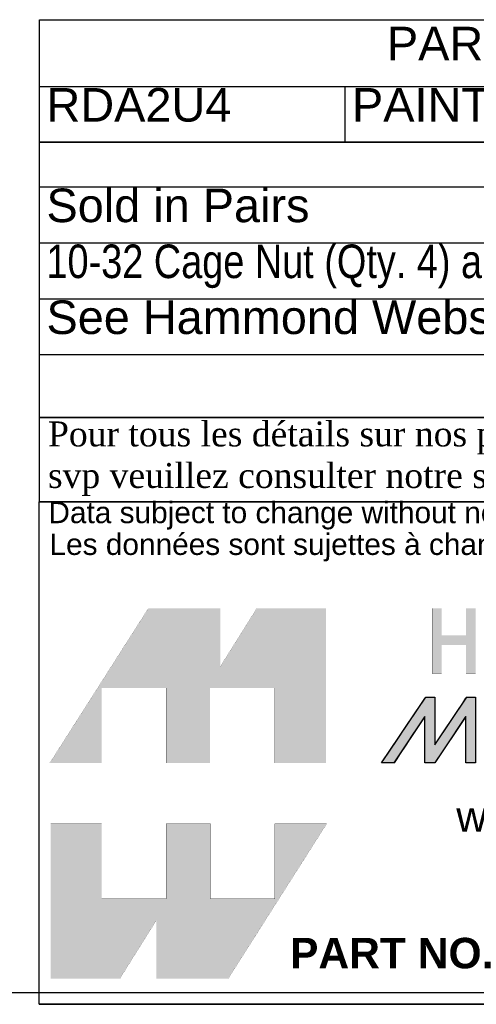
# Model space of a CAD drawing. Header units: inches. Extents: x 0 to 36.4, y -0.1 to 27.2.
# Tile 2 of 10: x 26.6 to 30.7, y -0.1 to 8.7. Entities that reach past the tile are written whole.
import ezdxf
from ezdxf.enums import TextEntityAlignment as Align

# ---------------------------------------------------------------- set-up
doc = ezdxf.new("R2010")
doc.units = ezdxf.units.IN
doc.header["$MEASUREMENT"] = 0
doc.layers.add('Default', color=7, linetype='Continuous')
doc.styles.add('SEACAD_Arial', font='arial.ttf')

# ---------------------------------------------------------------- blocks, each defined once
blk = doc.blocks.new('SE')
at = {"color": 7, "linetype": 'Continuous'}
for p, q in [((26.7643, 8.1001), (36.3064, 8.1001)), ((29.4964, 8.1001), (29.4964, 7.6001))]:
    blk.add_line(p, q, dxfattribs=at)
blk.add_lwpolyline([(26.7643, 7.6001), (26.7643, 8.6959), (36.3064, 8.6959), (36.3064, 7.6001), (26.7643, 7.6001)], dxfattribs=at)
at = {"color": 7, "linetype": 'Continuous', "style": 'SEACAD_Arial'}
for s, p in [('PART NUMBERS', (29.872, 8.6328)), ('RDA2U4', (26.8274, 8.0849)), ('PAINTED BLACK SMOOTH', (29.5595, 8.0849))]:
    blk.add_text(s, height=0.3, dxfattribs=at).set_placement(p, align=Align.TOP_LEFT)
blk = doc.blocks.new('SE1')
at = {"color": 7, "linetype": 'Continuous'}
for p, q in [((26.7643, 7.2017), (36.3474, 7.2017)), ((26.7643, 6.7017), (36.3474, 6.7017)), ((26.7643, 6.2017), (36.3474, 6.2017))]:
    blk.add_line(p, q, dxfattribs=at)
blk.add_lwpolyline([(26.7643, 5.7017), (26.7643, 7.6017), (36.3474, 7.6017), (36.3474, 5.7017), (26.7643, 5.7017)], dxfattribs=at)
at = {"color": 7, "linetype": 'Continuous', "style": 'SEACAD_Arial'}
for s, p in [('Sold in Pairs', (26.8273, 7.1864)), ('See Hammond Website for More Information', (26.8273, 6.1864))]:
    blk.add_text(s, height=0.3, dxfattribs=at).set_placement(p, align=Align.TOP_LEFT)
at = {"color": 7, "linetype": 'Continuous', "style": 'SEACAD_Arial', "width": 0.808}
blk.add_text('10-32 Cage Nut (Qty. 4) and 10-32 x 5/8 Screw (Qty 4.) Included', height=0.3, dxfattribs=at).set_placement((26.8273, 6.6864), align=Align.TOP_LEFT)
blk = doc.blocks.new('block_2')
at = {"layer": 'Default', "linetype": 'Continuous'}
blk.add_hatch(color=7, dxfattribs=at).paths.add_polyline_path([(-0.8327, 0.0667), (-0.8327, 0.0841), (-0.8327, 0.1076), (-0.8327, 0.1345), (-0.8327, 0.1621), (-0.8327, 0.1875), (-0.8327, 0.2079), (-0.8327, 0.2206), (-0.8328, 0.2234), (-0.8344, 0.2234), (-0.8377, 0.2234), (-0.8421, 0.2234), (-0.8471, 0.2234), (-0.8522, 0.2234), (-0.857, 0.2234), (-0.8609, 0.2234), (-0.8647, 0.2195), (-0.8786, 0.1989), (-0.901, 0.1657), (-0.9282, 0.1254), (-0.9562, 0.0838), (-0.9813, 0.0466), (-0.9996, 0.0194), (-1.0073, 0.008), (-1.0057, 0.0079), (-1.0009, 0.0079), (-0.9941, 0.0079), (-0.9863, 0.0079), (-0.9785, 0.0079), (-0.9719, 0.0079), (-0.9676, 0.0079), (-0.9662, 0.0083), (-0.9595, 0.0184), (-0.9459, 0.0389), (-0.9281, 0.0659), (-0.9086, 0.0953), (-0.8901, 0.1233), (-0.8753, 0.1456), (-0.8668, 0.1584), (-0.8657, 0.1579), (-0.8657, 0.1442), (-0.8657, 0.1213), (-0.8657, 0.0931), (-0.8657, 0.0637), (-0.8657, 0.037), (-0.8657, 0.0172), (-0.8657, 0.0081), (-0.8646, 0.0079), (-0.8609, 0.0079), (-0.8555, 0.0079), (-0.8492, 0.0079), (-0.8429, 0.0079), (-0.8375, 0.0079), (-0.8338, 0.0079), (-0.8326, 0.0081), (-0.8265, 0.0172), (-0.8132, 0.037), (-0.7954, 0.0637), (-0.7758, 0.0931), (-0.7569, 0.1213), (-0.7416, 0.1442), (-0.7324, 0.1579), (-0.731, 0.1584), (-0.731, 0.1456), (-0.731, 0.1233), (-0.731, 0.0953), (-0.731, 0.0659), (-0.731, 0.0389), (-0.731, 0.0184), (-0.731, 0.0083), (-0.7301, 0.0079), (-0.7266, 0.0079), (-0.7214, 0.0079), (-0.7152, 0.0079), (-0.709, 0.0079), (-0.7035, 0.0079), (-0.6998, 0.0079), (-0.6985, 0.008), (-0.6985, 0.0194), (-0.6985, 0.0466), (-0.6985, 0.0838), (-0.6985, 0.1254), (-0.6985, 0.1657), (-0.6985, 0.1989), (-0.6985, 0.2195), (-0.6987, 0.2234), (-0.701, 0.2234), (-0.7052, 0.2234), (-0.7105, 0.2234), (-0.7162, 0.2234), (-0.7215, 0.2234), (-0.7256, 0.2234), (-0.7277, 0.2234), (-0.7302, 0.2199), (-0.7408, 0.204), (-0.7574, 0.1793), (-0.7771, 0.1498), (-0.7973, 0.1196), (-0.8151, 0.093), (-0.8278, 0.0739)])
at = {"layer": 'Default', "color": 7, "linetype": 'Continuous'}
blk.add_lwpolyline([(-0.8327, 0.0667), (-0.8278, 0.0739), (-0.8151, 0.093), (-0.7973, 0.1196), (-0.7771, 0.1498), (-0.7574, 0.1793), (-0.7408, 0.204), (-0.7302, 0.2199), (-0.7277, 0.2234), (-0.7256, 0.2234), (-0.7215, 0.2234), (-0.7162, 0.2234), (-0.7105, 0.2234), (-0.7052, 0.2234), (-0.701, 0.2234), (-0.6987, 0.2234), (-0.6985, 0.2195), (-0.6985, 0.1989), (-0.6985, 0.1657), (-0.6985, 0.1254), (-0.6985, 0.0838), (-0.6985, 0.0466), (-0.6985, 0.0194), (-0.6985, 0.008), (-0.6998, 0.0079), (-0.7035, 0.0079), (-0.709, 0.0079), (-0.7152, 0.0079), (-0.7214, 0.0079), (-0.7266, 0.0079), (-0.7301, 0.0079), (-0.731, 0.0083), (-0.731, 0.0184), (-0.731, 0.0389), (-0.731, 0.0659), (-0.731, 0.0953), (-0.731, 0.1233), (-0.731, 0.1456), (-0.731, 0.1584), (-0.7324, 0.1579), (-0.7416, 0.1442), (-0.7569, 0.1213), (-0.7758, 0.0931), (-0.7954, 0.0637), (-0.8132, 0.037), (-0.8265, 0.0172), (-0.8326, 0.0081), (-0.8338, 0.0079), (-0.8375, 0.0079), (-0.8429, 0.0079), (-0.8492, 0.0079), (-0.8555, 0.0079), (-0.8609, 0.0079), (-0.8646, 0.0079), (-0.8657, 0.0081), (-0.8657, 0.0172), (-0.8657, 0.037), (-0.8657, 0.0637), (-0.8657, 0.0931), (-0.8657, 0.1213), (-0.8657, 0.1442), (-0.8657, 0.1579), (-0.8668, 0.1584), (-0.8753, 0.1456), (-0.8901, 0.1233), (-0.9086, 0.0953), (-0.9281, 0.0659), (-0.9459, 0.0389), (-0.9595, 0.0184), (-0.9662, 0.0083), (-0.9676, 0.0079), (-0.9719, 0.0079), (-0.9785, 0.0079), (-0.9863, 0.0079), (-0.9941, 0.0079), (-1.0009, 0.0079), (-1.0057, 0.0079), (-1.0073, 0.008), (-0.9996, 0.0194), (-0.9813, 0.0466), (-0.9562, 0.0838), (-0.9282, 0.1254), (-0.901, 0.1657), (-0.8786, 0.1989), (-0.8647, 0.2195), (-0.8609, 0.2234), (-0.857, 0.2234), (-0.8522, 0.2234), (-0.8471, 0.2234), (-0.8421, 0.2234), (-0.8377, 0.2234), (-0.8344, 0.2234), (-0.8328, 0.2234), (-0.8327, 0.2206), (-0.8327, 0.2079), (-0.8327, 0.1875), (-0.8327, 0.1621), (-0.8327, 0.1345), (-0.8327, 0.1076), (-0.8327, 0.0841), (-0.8327, 0.0667)], close=True, dxfattribs=at)
for points in [[(-1.0073, 0.0079), (-1.0073, 0.0079), (-0.8621, 0.2234), (-0.8621, 0.2234)], [(-0.8621, 0.2234), (-0.855, 0.2234), (-0.8327, 0.2234), (-0.8327, 0.2234)], [(-0.8327, 0.0667), (-0.8327, 0.0667), (-0.7278, 0.2234), (-0.7278, 0.2234)], [(-0.8327, 0.2234), (-0.8327, 0.2234), (-0.8327, 0.1009), (-0.8327, 0.0667)], [(-0.7278, 0.2234), (-0.7278, 0.2234), (-0.6985, 0.2234), (-0.6985, 0.2234)], [(-0.6985, 0.2234), (-0.6985, 0.2234), (-0.6985, 0.0079), (-0.6985, 0.0079)], [(-0.8657, 0.16), (-0.8657, 0.16), (-0.9664, 0.0079), (-0.9664, 0.0079)], [(-0.8657, 0.0079), (-0.8657, 0.0079), (-0.8657, 0.16), (-0.8657, 0.16)], [(-0.731, 0.16), (-0.731, 0.16), (-0.8327, 0.0079), (-0.8327, 0.0079)], [(-0.731, 0.0079), (-0.731, 0.0079), (-0.731, 0.16), (-0.731, 0.16)], [(-0.9664, 0.0079), (-0.9664, 0.0079), (-1.0073, 0.0079), (-1.0073, 0.0079)], [(-0.8327, 0.0079), (-0.8327, 0.0079), (-0.8657, 0.0079), (-0.8657, 0.0079)], [(-0.6985, 0.0079), (-0.6985, 0.0079), (-0.731, 0.0079), (-0.731, 0.0079)]]:
    blk.add_open_spline(points, degree=3, dxfattribs=at)
blk = doc.blocks.new('Block1')
at = {"layer": 'Default', "linetype": 'Continuous'}
for points in [[(-0.0026, 0.7074), (0.1678, 0.7074), (0.1678, 0.9533), (0.3791, 0.9533), (0.3791, 0.7074), (0.5228, 0.7074), (0.5228, 0.9533), (0.7357, 0.9533), (0.7357, 0.7074), (0.9035, 0.7074), (0.9035, 1.2145), (0.6765, 1.2145), (0.5564, 1.0231), (0.5564, 1.2145), (0.3209, 1.2145)], [(1.3629, 1.2145), (1.3629, 1.1253), (1.2832, 1.1253), (1.2832, 1.2145), (1.2517, 1.2145), (1.2517, 1.0005), (1.2832, 1.0005), (1.2832, 1.0939), (1.3629, 1.0939), (1.3629, 1.0939), (1.3629, 1.0005), (1.3943, 1.0005), (1.3943, 1.2145)], [(0.9056, 0.5076), (0.7357, 0.5076), (0.7357, 0.2617), (0.5244, 0.2617), (0.5244, 0.5076), (0.3791, 0.5076), (0.3791, 0.2617), (0.1678, 0.2617), (0.1678, 0.5076), (0, 0.5076), (0, 0), (0.2271, 0), (0.3471, 0.1914), (0.3471, 0), (0.5826, 0)]]:
    blk.add_hatch(color=7, dxfattribs=at).paths.add_polyline_path(points)
at = {"layer": 'Default', "color": 7, "linetype": 'Continuous', "const_width": 0.00035}
for points in [[(-0.0026, 0.7074), (0.3209, 1.2145), (0.5564, 1.2145), (0.5564, 1.0231), (0.6765, 1.2145), (0.9035, 1.2145), (0.9035, 0.7074), (0.7357, 0.7074), (0.7357, 0.9533), (0.5228, 0.9533), (0.5228, 0.7074), (0.3791, 0.7074), (0.3791, 0.9533), (0.1678, 0.9533), (0.1678, 0.7074), (-0.0026, 0.7074)], [(1.3629, 1.2145), (1.3629, 1.1253), (1.2832, 1.1253), (1.2832, 1.2145), (1.2517, 1.2145), (1.2517, 1.0005), (1.2832, 1.0005), (1.2832, 1.0939), (1.3629, 1.0939), (1.3629, 1.0939), (1.3629, 1.0005), (1.3943, 1.0005), (1.3943, 1.2145), (1.3629, 1.2145)], [(0.9056, 0.5076), (0.5826, 0), (0.3471, 0), (0.3471, 0.1914), (0.2271, 0), (0, 0), (0, 0.5076), (0.1678, 0.5076), (0.1678, 0.2617), (0.3791, 0.2617), (0.3791, 0.5076), (0.5244, 0.5076), (0.5244, 0.2617), (0.7357, 0.2617), (0.7357, 0.5076), (0.9056, 0.5076)]]:
    blk.add_lwpolyline(points, close=True, dxfattribs=at)
at = {"layer": 'Default', "color": 7}
blk.add_blockref('block_2', (2.0929, 0.6996), dxfattribs=at)
blk = doc.blocks.new('Block13')
at = {"layer": 'Default', "color": 7, "linetype": 'Continuous'}
for p, q in [((0, 0), (0, 1.6479)), ((0, 1.6479), (3.5155, 1.6479)), ((3.5155, 0), (0, 0))]:
    blk.add_line(p, q, dxfattribs=at)
at = {"layer": 'Default', "color": 7}
blk.add_blockref('Block1', (0.0371, 0.0841), dxfattribs=at)
at = {"layer": 'Default', "attachment_point": 1}
for s, insert, char_height, width in [('{\\fArial|b0||i0||c0|p34;\\C7;\\H7.e-002;\\W1.;\\T1.;Data subject to change without notice. Isometric drawing not to scale.}', (0.0298, 1.6475), 0.07, 3.486391), ('{\\fArial|b0||i0||c0|p34;\\C7;\\H7.e-002;\\W1.;\\T1.;Les données sont sujettes à changement sans préavis.}', (0.0334, 1.5433), 0.07, 3.235631), ('{\\fArial|b0||i0||c0|p34;\\C7;\\H0.1;\\W1.;www.hammondmfg.com}', (1.3679, 0.6657), 0.1, 1.572281), ('{\\fArial|b1||i0||c0|p34;\\C7;\\H0.1;\\W1.;PART NO. \\P}', (0.8225, 0.2179), 0.1, 0.655523)]:
    blk.add_mtext(s, dxfattribs=dict(at, insert=insert, char_height=char_height, width=width))
blk = doc.blocks.new('Block11')
at = {"layer": 'Default', "color": 7}
blk.add_blockref('Block13', (0, 0), dxfattribs=at)
blk = doc.blocks.new('Block10')
at = {"layer": 'Default', "color": 7}
blk.add_blockref('Block11', (0, 0), dxfattribs=at)
blk = doc.blocks.new('Block2')
at = {"layer": 'Default', "color": 7, "linetype": 'Continuous'}
blk.add_line((-52.744, 0), (-0.012, 0), dxfattribs=at)
at = {"layer": 'Default', "color": 7, "xscale": 15, "yscale": 15, "zscale": 15}
blk.add_blockref('Block10', (-52.744, 0), dxfattribs=at)
blk = doc.blocks.new('Block222')
at = {"layer": 'Default', "color": 7}
blk.add_blockref('Block2', (106.578, -49.503), dxfattribs=at)

msp = doc.modelspace()

# ---------------------------------------------------------------- linework, layer by layer
at = {"layer": 'Default', "color": 7, "linetype": 'Continuous'}
msp.add_line((0, 0), (36.3675, 0), dxfattribs=at)
for points in [[(26.7631, 5.7006), (26.7631, 5.1398), (36.3455, 5.1398), (36.3455, 5.7006), (26.7631, 5.7006)], [(26.7633, 5.1392), (26.7633, 4.3894), (36.3418, 4.3894), (36.3418, 5.1392), (26.7633, 5.1392)]]:
    msp.add_lwpolyline(points, dxfattribs=at)

# ---------------------------------------------------------------- block references
for name in ['SE', 'SE1']:
    msp.add_blockref(name, (0, 0))
at = {"layer": 'Default', "color": 7, "xscale": 0.1817301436, "yscale": 0.1817301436, "zscale": 0.1817301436}
msp.add_blockref('Block222', (16.98, 8.8919), dxfattribs=at)

# ---------------------------------------------------------------- texts
at = {"layer": 'Default', "insert": (26.7564, 4.7712), "char_height": 0.2228291, "width": 9.674269, "attachment_point": 4}
msp.add_mtext('{\\fTimes New Roman|b0||i0||c0|p34;\\C7;\\H0.2228291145;\\W1.; Pour tous les détails sur nos produits, \\P}{\\fTimes New Roman|b0||i0||c0|p34;\\C7;\\H0.2228291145;\\W1.; svp veuillez consulter notre site www.hammondmfg.com                      }', dxfattribs=at)

doc.saveas('drawing.dxf')
